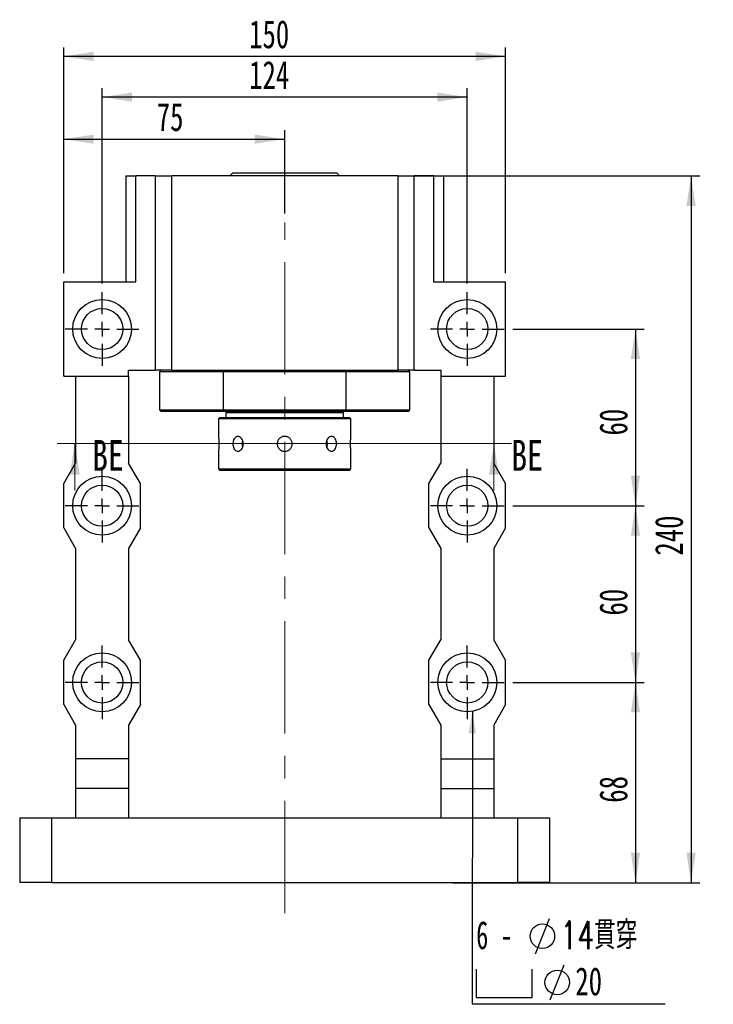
# Paper-space layout 'MBCK25-I' of a CAD drawing. Header units: millimetres. Extents: x 26 to 291, y 8 to 205.
# Tile 2 of 6: x 27 to 106, y 94 to 205. Entities that reach past the tile are written whole.
import ezdxf

# ---------------------------------------------------------------- set-up
doc = ezdxf.new("R2010")
doc.units = ezdxf.units.MM
doc.linetypes.add('CENTERX2', pattern=[20.32, 12.7, -2.54, 2.54, -2.54])
doc.layers.add('圖層0', color=7, linetype='Continuous')
doc.styles.add('SLDTEXTSTYLE0', font='TXT', dxfattribs={"width": 0.7})
doc.styles.add('SLDTEXTSTYLE2', font='TXT', dxfattribs={"width": 0.75})
doc.styles.add('SLDTEXTSTYLE3', font='TXT', dxfattribs={"width": 0.633333})
doc.styles.add('SLDTEXTSTYLE4', font='TXT', dxfattribs={"width": 0.7, "bigfont": 'bigfont'})
doc.dimstyles.new('SLDDIMSTYLE2', dxfattribs={"dimtxt": 0.18, "dimasz": 2.5, "dimexe": 0, "dimexo": 0.0625, "dimgap": 0, "dimtad": 0, "dimtih": 1, "dimtoh": 1, "dimdec": 0, "dimrnd": 1e-09, "dimzin": 0, "dimdsep": 46, "dimtxsty": 'Standard', "dimsah": 1, "dimcen": 0.09, "dimadec": 0, "dimazin": 0, "dimtfac": 2.5, "dimtdec": 0, "dimtofl": 0, "dimtmove": 0, "dimatfit": 3, "dimfxl": 1, "dimfrac": 2, "dimtolj": 1, "dimtzin": 0, "dimarcsym": 0})
doc.dimstyles.new('SLDDIMSTYLE3', dxfattribs={"dimtxt": 3.389974, "dimasz": 2.5, "dimexe": 0, "dimexo": 0.0625, "dimgap": 0.847493, "dimtad": 1, "dimlfac": 3, "dimrnd": 1e-09, "dimzin": 12, "dimdsep": 46, "dimtxsty": 'SLDTEXTSTYLE0', "dimsah": 1, "dimcen": 0.09, "dimadec": 0, "dimazin": 3, "dimtfac": 1, "dimtofl": 0, "dimtmove": 0, "dimatfit": 3, "dimfxl": 1, "dimfrac": 2, "dimtolj": 1, "dimtzin": 12, "dimarcsym": 0})

# ---------------------------------------------------------------- blocks, each defined once
blk = doc.blocks.new('_D_61')
at = {"layer": '圖層0', "color": 7}
for p, q in [((32.37, 176.52), (32.37, 192.68)), ((57.37, 183.26), (57.37, 192.68)), ((32.37, 191.68), (57.37, 191.68))]:
    blk.add_line(p, q, dxfattribs=at)
for points in [[(32.37, 191.68), (35.76, 191.16), (35.76, 192.2)], [(57.37, 191.68), (53.98, 192.2), (53.98, 191.16)]]:
    blk.add_solid(points, dxfattribs=at)
at = {"layer": '圖層0', "color": 7, "insert": (42.89, 195.78), "char_height": 3.175, "attachment_point": 1, "style": 'SLDTEXTSTYLE0'}
blk.add_mtext('75', dxfattribs=at)
blk = doc.blocks.new('_D_62')
at = {"layer": '圖層0', "color": 7}
for p, q in [((36.71, 175.36), (36.71, 197.44)), ((78.04, 175.36), (78.04, 197.44)), ((78.04, 196.44), (36.71, 196.44))]:
    blk.add_line(p, q, dxfattribs=at)
for points in [[(36.71, 196.44), (40.1, 195.92), (40.1, 196.96)], [(78.04, 196.44), (74.65, 196.96), (74.65, 195.92)]]:
    blk.add_solid(points, dxfattribs=at)
at = {"layer": '圖層0', "color": 7, "insert": (53.35, 200.53), "char_height": 3.175, "attachment_point": 1, "style": 'SLDTEXTSTYLE0'}
blk.add_mtext('124', dxfattribs=at)
blk = doc.blocks.new('_D_63')
at = {"layer": '圖層0', "color": 7}
for p, q in [((32.37, 176.52), (32.37, 202.05)), ((82.37, 176.52), (82.37, 202.05)), ((82.37, 201.05), (32.37, 201.05))]:
    blk.add_line(p, q, dxfattribs=at)
for points in [[(32.37, 201.05), (35.76, 200.53), (35.76, 201.58)], [(82.37, 201.05), (78.98, 201.58), (78.98, 200.53)]]:
    blk.add_solid(points, dxfattribs=at)
at = {"layer": '圖層0', "color": 7, "insert": (53.35, 205.15), "char_height": 3.175, "attachment_point": 1, "style": 'SLDTEXTSTYLE0'}
blk.add_mtext('150', dxfattribs=at)
blk = doc.blocks.new('_D_64')
at = {"layer": '圖層0', "color": 7}
for p, q in [((83.21, 170.19), (98.08, 170.19)), ((97.08, 170.19), (97.08, 150.19)), ((83.21, 150.19), (98.08, 150.19))]:
    blk.add_line(p, q, dxfattribs=at)
for points in [[(97.08, 170.19), (96.56, 166.8), (97.6, 166.8)], [(97.08, 150.19), (97.6, 153.58), (96.56, 153.58)]]:
    blk.add_solid(points, dxfattribs=at)
at = {"layer": '圖層0', "color": 7, "insert": (92.99, 158.14), "char_height": 3.175, "attachment_point": 1, "rotation": 90, "style": 'SLDTEXTSTYLE0'}
blk.add_mtext('60', dxfattribs=at)
blk = doc.blocks.new('_D_65')
at = {"layer": '圖層0', "color": 7}
for p, q in [((83.21, 150.19), (98.08, 150.19)), ((97.08, 150.19), (97.08, 130.19)), ((83.21, 130.19), (98.08, 130.19))]:
    blk.add_line(p, q, dxfattribs=at)
for points in [[(97.08, 150.19), (96.56, 146.8), (97.6, 146.8)], [(97.08, 130.19), (97.6, 133.58), (96.56, 133.58)]]:
    blk.add_solid(points, dxfattribs=at)
at = {"layer": '圖層0', "color": 7, "insert": (92.99, 137.76), "char_height": 3.175, "attachment_point": 1, "rotation": 90, "style": 'SLDTEXTSTYLE0'}
blk.add_mtext('60', dxfattribs=at)
blk = doc.blocks.new('_D_66')
at = {"layer": '圖層0', "color": 7}
for p, q in [((83.21, 130.19), (98.08, 130.19)), ((97.08, 130.19), (97.08, 107.52)), ((88.37, 107.52), (98.08, 107.52))]:
    blk.add_line(p, q, dxfattribs=at)
for points in [[(97.08, 130.19), (96.56, 126.8), (97.6, 126.8)], [(97.08, 107.52), (97.6, 110.91), (96.56, 110.91)]]:
    blk.add_solid(points, dxfattribs=at)
at = {"layer": '圖層0', "color": 7, "insert": (92.99, 116.57), "char_height": 3.175, "attachment_point": 1, "rotation": 90, "style": 'SLDTEXTSTYLE0'}
blk.add_mtext('68', dxfattribs=at)
blk = doc.blocks.new('_D_67')
at = {"layer": '圖層0', "color": 7}
for p, q in [((71.16, 187.52), (104.37, 187.52)), ((103.37, 187.52), (103.37, 107.52)), ((76.4, 107.52), (104.37, 107.52))]:
    blk.add_line(p, q, dxfattribs=at)
for points in [[(103.37, 187.52), (102.85, 184.13), (103.9, 184.13)], [(103.37, 107.52), (103.9, 110.91), (102.85, 110.91)]]:
    blk.add_solid(points, dxfattribs=at)
at = {"layer": '圖層0', "color": 7, "insert": (99.28, 144.54), "char_height": 3.175, "attachment_point": 1, "rotation": 90, "style": 'SLDTEXTSTYLE0'}
blk.add_mtext('240', dxfattribs=at)
blk = doc.blocks.new('SW_SYMBOL_HOLE_DIAM')
at = {"layer": '圖層0', "color": 0}
blk.add_line((300, 0), (700, 1000), dxfattribs=at)
blk.add_circle((500, 500), 350, dxfattribs=at)
blk = doc.blocks.new('SW_SYMBOL_HOLE_SPOT')
at = {"layer": '圖層0', "color": 0}
for p, q in [((0, 875), (0, 75)), ((1600, 75), (1600, 875)), ((0, 75), (1600, 75))]:
    blk.add_line(p, q, dxfattribs=at)
blk = doc.blocks.new('SW_NOTE_14')
at = {"layer": '圖層0', "color": 0}
blk.add_line((21.85, 0), (0, 0), dxfattribs=at)
at = {"layer": '圖層0', "color": 0, "xscale": 0.003964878, "yscale": 0.003964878, "zscale": 0.003964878}
for name, p in [('SW_SYMBOL_HOLE_DIAM', (5.97, 5.73)), ('SW_SYMBOL_HOLE_SPOT', (0.46, 0.49)), ('SW_SYMBOL_HOLE_DIAM', (7.65, 0.49))]:
    blk.add_blockref(name, p, dxfattribs=at)
at = {"layer": '圖層0', "color": 0, "char_height": 3.175, "attachment_point": 1}
for s, insert, style in [('6 -', (0.46, 9.42), 'SLDTEXTSTYLE3'), ('14\\M+18AD1\\M+190FA', (9.99, 9.42), 'SLDTEXTSTYLE4'), ('20', (11.68, 4.19), 'SLDTEXTSTYLE0')]:
    blk.add_mtext(s, dxfattribs=dict(at, insert=insert, style=style))
blk = doc.blocks.new('SW_CENTERMARKSYMBOL_25')
at = {"layer": '圖層0', "color": 0}
for p, q in [((0, 1.67), (0, 4.17)), ((-1.67, 0), (-4.17, 0)), ((0, 0), (-0.83, 0)), ((0, 0), (0, 0.83)), ((0, 0), (0, -0.83)), ((0, 0), (0.83, 0)), ((1.67, 0), (4.17, 0)), ((0, -1.67), (0, -4.17))]:
    blk.add_line(p, q, dxfattribs=at)
blk = doc.blocks.new('SW_CENTERMARKSYMBOL_26')
at = {"layer": '圖層0', "color": 0}
for p, q in [((0, 1.67), (0, 4.17)), ((-1.67, 0), (-4.17, 0)), ((0, 0), (-0.83, 0)), ((0, 0), (0, 0.83)), ((0, 0), (0, -0.83)), ((0, 0), (0.83, 0)), ((1.67, 0), (4.17, 0)), ((0, -1.67), (0, -4.17))]:
    blk.add_line(p, q, dxfattribs=at)
blk = doc.blocks.new('SW_CENTERMARKSYMBOL_27')
at = {"layer": '圖層0', "color": 0}
for p, q in [((0, 1.67), (0, 4.17)), ((-1.67, 0), (-4.17, 0)), ((0, 0), (-0.83, 0)), ((0, 0), (0, 0.83)), ((0, 0), (0, -0.83)), ((0, 0), (0.83, 0)), ((1.67, 0), (4.17, 0)), ((0, -1.67), (0, -4.17))]:
    blk.add_line(p, q, dxfattribs=at)
blk = doc.blocks.new('SW_CENTERMARKSYMBOL_28')
at = {"layer": '圖層0', "color": 0}
for p, q in [((0, 1.67), (0, 4.17)), ((-1.67, 0), (-4.17, 0)), ((0, 0), (-0.83, 0)), ((0, 0), (0, 0.83)), ((0, 0), (0, -0.83)), ((0, 0), (0.83, 0)), ((1.67, 0), (4.17, 0)), ((0, -1.67), (0, -4.17))]:
    blk.add_line(p, q, dxfattribs=at)
blk = doc.blocks.new('SW_CENTERMARKSYMBOL_29')
at = {"layer": '圖層0', "color": 0}
for p, q in [((0, 1.67), (0, 4.17)), ((-1.67, 0), (-4.17, 0)), ((0, 0), (-0.83, 0)), ((0, 0), (0, 0.83)), ((0, 0), (0, -0.83)), ((0, 0), (0.83, 0)), ((1.67, 0), (4.17, 0)), ((0, -1.67), (0, -4.17))]:
    blk.add_line(p, q, dxfattribs=at)
blk = doc.blocks.new('SW_CENTERMARKSYMBOL_30')
at = {"layer": '圖層0', "color": 0}
for p, q in [((0, 1.67), (0, 4.17)), ((-1.67, 0), (-4.17, 0)), ((0, 0), (-0.83, 0)), ((0, 0), (0, 0.83)), ((0, 0), (0, -0.83)), ((0, 0), (0.83, 0)), ((1.67, 0), (4.17, 0)), ((0, -1.67), (0, -4.17))]:
    blk.add_line(p, q, dxfattribs=at)

psp = doc.layouts.new('MBCK25-I')

# ---------------------------------------------------------------- linework, layer by layer
at = {"color": 7, "linetype": 'Continuous', "lineweight": 25}
for p, q in [((39.3743, 187.524), (39.3743, 175.524)), ((39.3743, 187.524), (40.5253, 187.524)), ((40.5253, 175.524), (40.5253, 187.524)), ((42.7076, 187.524), (40.5253, 187.524)), ((42.7076, 187.524), (42.7076, 165.524)), ((42.7076, 187.524), (44.5854, 187.524)), ((70.1631, 187.524), (44.5854, 187.524)), ((44.5854, 165.524), (44.5854, 187.524)), ((51.4909, 187.8573), (51.1576, 187.524)), ((51.4909, 187.8573), (63.2576, 187.8573)), ((63.5909, 187.524), (63.2576, 187.8573)), ((70.1631, 187.524), (70.1631, 165.524)), ((70.1631, 187.524), (72.0409, 187.524)), ((72.0409, 165.524), (72.0409, 187.524)), ((74.2233, 187.524), (72.0409, 187.524)), ((74.2233, 187.524), (74.2233, 175.524)), ((74.2233, 187.524), (75.3743, 187.524)), ((75.3743, 175.524), (75.3743, 187.524)), ((32.3743, 164.8573), (32.3743, 175.524)), ((32.3743, 175.524), (40.5253, 175.524)), ((74.2233, 175.524), (82.3743, 175.524)), ((82.3743, 164.8573), (82.3743, 175.524)), ((39.7076, 164.8573), (39.7076, 165.524)), ((39.7076, 165.524), (42.7076, 165.524)), ((44.5854, 165.524), (42.7076, 165.524)), ((43.3743, 165.524), (43.2076, 165.3573)), ((43.2076, 165.3573), (43.2076, 161.024)), ((50.4041, 165.3573), (43.2076, 165.3573)), ((44.5854, 165.524), (70.1631, 165.524)), ((50.4481, 165.524), (50.4041, 165.3573)), ((64.3444, 165.3573), (50.4041, 165.3573)), ((50.4041, 165.3573), (50.4041, 161.024)), ((64.3444, 165.3573), (64.3005, 165.524)), ((64.3444, 161.024), (64.3444, 165.3573)), ((71.5409, 165.3573), (64.3444, 165.3573)), ((72.0409, 165.524), (70.1631, 165.524)), ((71.5409, 165.3573), (71.3743, 165.524)), ((71.5409, 161.024), (71.5409, 165.3573)), ((72.0409, 165.524), (75.0409, 165.524)), ((75.0409, 165.524), (75.0409, 164.8573)), ((32.3743, 164.8573), (39.7076, 164.8573)), ((33.7076, 164.8573), (33.7076, 155.024)), ((39.7076, 164.8573), (39.7076, 155.024)), ((75.0409, 164.8573), (82.3743, 164.8573)), ((75.0409, 164.8573), (75.0409, 155.024)), ((81.0409, 164.8573), (81.0409, 155.024)), ((43.2076, 161.024), (43.3743, 160.8573)), ((43.2076, 161.024), (50.4041, 161.024)), ((50.4481, 160.8573), (43.3743, 160.8573)), ((50.4041, 161.024), (64.3444, 161.024)), ((50.4041, 161.024), (50.4481, 160.8573)), ((64.3005, 160.8573), (50.4481, 160.8573)), ((50.8743, 160.8573), (50.7076, 160.6907)), ((50.7076, 160.6907), (50.7076, 160.1907)), ((57.3743, 160.6907), (50.7076, 160.6907)), ((64.0409, 160.6907), (57.3743, 160.6907)), ((64.0409, 160.6907), (63.8743, 160.8573)), ((64.0409, 160.1907), (64.0409, 160.6907)), ((64.3005, 160.8573), (64.3444, 161.024)), ((71.3743, 160.8573), (64.3005, 160.8573)), ((64.3444, 161.024), (71.5409, 161.024)), ((71.3743, 160.8573), (71.5409, 161.024)), ((50.0409, 160.1907), (49.8743, 160.024)), ((49.8743, 160.024), (49.8743, 158.0407)), ((57.3743, 160.024), (49.8743, 160.024)), ((50.0409, 160.1907), (57.3743, 160.1907)), ((57.3743, 160.1907), (64.7076, 160.1907)), ((64.8743, 160.024), (57.3743, 160.024)), ((64.8743, 160.024), (64.7076, 160.1907)), ((64.8743, 158.0389), (64.8743, 160.024)), ((49.8743, 156.3513), (49.8743, 154.3573)), ((64.8743, 154.3573), (64.8743, 156.3407)), ((32.3743, 152.6907), (33.7076, 155.024)), ((41.0409, 152.6907), (39.7076, 155.024)), ((73.7076, 152.6907), (75.0409, 155.024)), ((82.3743, 152.6907), (81.0409, 155.024)), ((49.8743, 154.3573), (50.0409, 154.1907)), ((49.8743, 154.3573), (64.8743, 154.3573)), ((64.7076, 154.1907), (50.0409, 154.1907)), ((64.7076, 154.1907), (64.8743, 154.3573)), ((32.3743, 147.6907), (32.3743, 152.6907)), ((41.0409, 147.6907), (41.0409, 152.6907)), ((73.7076, 147.6907), (73.7076, 152.6907)), ((82.3743, 147.6907), (82.3743, 152.6907)), ((32.3743, 147.6907), (33.7076, 145.3573)), ((41.0409, 147.6907), (39.7076, 145.3573)), ((73.7076, 147.6907), (75.0409, 145.3573)), ((82.3743, 147.6907), (81.0409, 145.3573)), ((33.7076, 145.3573), (33.7076, 135.024)), ((39.7076, 145.3573), (39.7076, 135.024)), ((75.0409, 145.3573), (75.0409, 135.024)), ((81.0409, 145.3573), (81.0409, 135.024)), ((32.3743, 132.6907), (33.7076, 135.024)), ((41.0409, 132.6907), (39.7076, 135.024)), ((73.7076, 132.6907), (75.0409, 135.024)), ((82.3743, 132.6907), (81.0409, 135.024)), ((32.3743, 127.6907), (32.3743, 132.6907)), ((41.0409, 127.6907), (41.0409, 132.6907)), ((73.7076, 127.6907), (73.7076, 132.6907)), ((82.3743, 127.6907), (82.3743, 132.6907)), ((32.3743, 127.6907), (33.7076, 125.3573)), ((41.0409, 127.6907), (39.7076, 125.3573)), ((73.7076, 127.6907), (75.0409, 125.3573)), ((82.3743, 127.6907), (81.0409, 125.3573)), ((33.7076, 125.3573), (33.7076, 121.524)), ((39.7076, 125.3573), (39.7076, 121.524)), ((75.0409, 125.3573), (75.0409, 121.524)), ((81.0409, 125.3573), (81.0409, 121.524)), ((39.7076, 121.524), (33.7076, 121.524)), ((33.7076, 121.524), (33.7076, 118.1907)), ((39.7076, 121.524), (39.7076, 118.1907)), ((75.0409, 121.524), (81.0409, 121.524)), ((75.0409, 121.524), (75.0409, 118.1907)), ((81.0409, 121.524), (81.0409, 118.1907)), ((39.7076, 118.1907), (33.7076, 118.1907)), ((33.7076, 118.1907), (33.7076, 114.8573)), ((39.7076, 118.1907), (39.7076, 114.8573)), ((75.0409, 118.1907), (81.0409, 118.1907)), ((75.0409, 118.1907), (75.0409, 114.8573)), ((81.0409, 118.1907), (81.0409, 114.8573)), ((27.3743, 114.8573), (31.0088, 114.8573)), ((27.3743, 114.8573), (27.3743, 107.524)), ((31.0088, 107.524), (31.0088, 114.8573)), ((31.0088, 114.8573), (83.7397, 114.8573)), ((83.7397, 114.8573), (83.7397, 107.524)), ((83.7397, 114.8573), (87.3743, 114.8573)), ((87.3743, 107.524), (87.3743, 114.8573)), ((31.0088, 107.524), (27.3743, 107.524)), ((31.0088, 107.524), (83.7397, 107.524)), ((87.3743, 107.524), (83.7397, 107.524))]:
    psp.add_line(p, q, dxfattribs=at)
at = {"color": 7, "linetype": 'Continuous', "lineweight": 18}
for p, q in [((83.0568, 157.2132), (31.6078, 157.2132)), ((33.6078, 151.8932), (33.6078, 157.2132)), ((81.0568, 151.8932), (81.0568, 157.2132))]:
    psp.add_line(p, q, dxfattribs=at)
at = {"color": 7, "linetype": 'Continuous', "lineweight": 25, "flags": 128}
for points in [[(62.1393, 156.8052), (62.1773, 156.9331), (62.2062, 157.1907)], [(62.2062, 157.1907), (62.1773, 157.4482), (62.1401, 157.574)]]:
    psp.add_lwpolyline(points, dxfattribs=at)
at = {"color": 7, "linetype": 'Continuous', "lineweight": 25}
for centre, radius in [((36.7076, 170.1907), 3.3333), ((78.0409, 170.1907), 3.3333), ((36.7076, 170.1907), 2.3333), ((78.0409, 170.1907), 2.3333), ((36.7076, 150.1907), 3.3333), ((78.0409, 150.1907), 3.3333), ((36.7076, 150.1907), 2.3333), ((78.0409, 150.1907), 2.3333), ((36.7076, 130.1907), 3.3333), ((78.0409, 130.1907), 3.3333), ((36.7076, 130.1907), 2.3333), ((78.0409, 130.1907), 2.3333)]:
    psp.add_circle(centre, radius, dxfattribs=at)
psp.add_arc((53.6785, 157.1907), 1.1366, 160.49048, 199.771959, dxfattribs=at)
for points, knots in [([(49.8743, 158.0407), (49.8753, 158.0313), (49.8775, 158.0126), (49.8927, 157.8672), (49.9096, 157.6524), (49.9219, 157.3834), (49.9238, 157.0934), (49.9147, 156.8154), (49.8983, 156.5777), (49.8826, 156.4146), (49.8738, 156.3365), (49.8751, 156.3483), (49.8754, 156.3513)], [0, 0, 0, 0, 0.10690379, 0.21379079, 0.32110441, 0.42870802, 0.53584536, 0.6424861, 0.74937456, 0.85686896, 0.96438303, 1, 1, 1, 1]), ([(52.693, 157.1907), (52.6858, 157.0973), (52.6714, 156.9105), (52.5602, 156.6617), (52.3998, 156.4719), (52.205, 156.3626), (52.0027, 156.3469), (51.8159, 156.4256), (51.663, 156.5897), (51.5574, 156.8218), (51.5079, 157.0958), (51.518, 157.3799), (51.5865, 157.6421), (51.7087, 157.8542), (51.8751, 157.9923), (52.07, 158.0399), (52.2719, 157.9921), (52.4577, 157.8548), (52.6026, 157.643), (52.6816, 157.4086), (52.6898, 157.2528), (52.693, 157.1907)], [0, 0, 0, 0, 0.05346259, 0.10691772, 0.16058002, 0.21437972, 0.26795467, 0.32129537, 0.37475351, 0.42849928, 0.48225817, 0.53572899, 0.58906349, 0.64262249, 0.6964187, 0.75009531, 0.80348411, 0.85686331, 0.91052498, 0.96432506, 1, 1, 1, 1]), ([(57.3743, 156.3407), (57.3273, 156.3429), (57.2321, 156.3475), (57.0939, 156.3843), (56.9624, 156.4424), (56.8436, 156.5215), (56.7386, 156.6203), (56.6523, 156.7345), (56.5856, 156.8629), (56.5419, 156.9995), (56.5216, 157.1426), (56.5255, 157.2854), (56.5535, 157.4265), (56.6041, 157.5596), (56.6768, 157.6835), (56.7686, 157.7928), (56.8786, 157.8862), (57.0019, 157.9593), (57.1371, 158.0111), (57.2776, 158.0392), (57.4219, 158.0433), (57.5631, 158.0235), (57.7001, 157.98), (57.8267, 157.9149), (57.9419, 157.8287), (58.0404, 157.7251), (58.121, 157.6051), (58.1798, 157.4743), (58.2161, 157.3343), (58.2283, 157.1917), (58.2163, 157.0481), (58.1809, 156.9101), (58.1224, 156.7789), (58.0435, 156.6602), (57.9449, 156.5552), (57.8307, 156.4688), (57.7023, 156.4021), (57.5805, 156.3633), (57.4698, 156.3438), (57.4062, 156.3417), (57.3743, 156.3407)], [0, 0, 0, 0, 0.02634607, 0.05345912, 0.07980439, 0.10690761, 0.13335796, 0.16057067, 0.18708782, 0.21438091, 0.24078276, 0.26795714, 0.29424103, 0.3212832, 0.34763061, 0.37473266, 0.40122569, 0.42848595, 0.45498075, 0.48225192, 0.50860194, 0.53572038, 0.56200491, 0.58904602, 0.61544419, 0.64260057, 0.66911733, 0.69640594, 0.72285969, 0.75008958, 0.77639713, 0.80346768, 0.82977342, 0.85683297, 0.88328378, 0.9104971, 0.93701442, 0.96430714, 0.9820398, 1, 1, 1, 1]), ([(63.234, 157.1907), (63.2282, 157.0973), (63.2168, 156.9105), (63.1263, 156.6617), (62.9889, 156.4719), (62.8107, 156.3626), (62.6109, 156.3469), (62.4118, 156.4256), (62.2369, 156.5897), (62.1091, 156.8218), (62.0471, 157.0958), (62.0599, 157.3799), (62.145, 157.6421), (62.2903, 157.8542), (62.4765, 157.9923), (62.6791, 158.0399), (62.8733, 157.9921), (63.0394, 157.8548), (63.1612, 157.643), (63.2249, 157.4086), (63.2314, 157.2528), (63.234, 157.1907)], [0, 0, 0, 0, 0.05346259, 0.10691772, 0.16058002, 0.21437972, 0.26795467, 0.32129537, 0.37475351, 0.42849928, 0.48225817, 0.53572899, 0.58906349, 0.64262249, 0.6964187, 0.75009531, 0.80348411, 0.85686331, 0.91052498, 0.96432506, 1, 1, 1, 1]), ([(64.8743, 156.3407), (64.8742, 156.3412), (64.8741, 156.3423), (64.873, 156.3515), (64.8714, 156.3662), (64.8691, 156.387), (64.8654, 156.4221), (64.8608, 156.4681), (64.8556, 156.5241), (64.8503, 156.5865), (64.8448, 156.6579), (64.8397, 156.7365), (64.8362, 156.7985), (64.833, 156.8633), (64.8303, 156.9312), (64.8282, 157.0007), (64.8263, 157.0947), (64.8257, 157.1905), (64.8264, 157.2856), (64.8281, 157.3796), (64.831, 157.4714), (64.8349, 157.5587), (64.8394, 157.6426), (64.8446, 157.7207), (64.85, 157.7909), (64.8554, 157.8557), (64.8607, 157.9115), (64.8652, 157.9568), (64.8692, 157.9947), (64.8721, 158.0219), (64.8737, 158.0357), (64.8744, 158.0418), (64.8741, 158.0395), (64.8741, 158.0389)], [0, 0, 0, 0, 0.02626285, 0.05270893, 0.07973255, 0.10695486, 0.13321729, 0.18662955, 0.21384042, 0.24020818, 0.29383248, 0.32115525, 0.3475884, 0.37420652, 0.40140852, 0.4288133, 0.45513214, 0.50867029, 0.53595505, 0.56215673, 0.61544527, 0.64259584, 0.66886125, 0.72227293, 0.74948307, 0.7758933, 0.82960838, 0.8569786, 0.88338935, 0.93711705, 0.9644999, 0.99076672, 1, 1, 1, 1])]:
    psp.add_open_spline(points, degree=3, knots=knots, dxfattribs=at)
at = {"color": 7, "linetype": 'Continuous', "lineweight": 18}
for points in [[(33.6078, 157.2132), (33.0478, 153.7132), (34.1678, 153.7132)], [(81.0568, 157.2132), (80.4968, 153.7132), (81.6168, 153.7132)]]:
    psp.add_solid(points, dxfattribs=at)
at = {"layer": '圖層0', "color": 7, "linetype": 'CENTERX2', "lineweight": 18}
psp.add_line((57.3743, 104.0828), (57.3743, 182.2578), dxfattribs=at)

# ---------------------------------------------------------------- block references
at = {"layer": '圖層0', "color": 7}
for name, p in [('SW_CENTERMARKSYMBOL_26', (36.7076, 170.1907)), ('SW_CENTERMARKSYMBOL_25', (78.0409, 170.1907)), ('SW_CENTERMARKSYMBOL_27', (36.7076, 150.1907)), ('SW_CENTERMARKSYMBOL_28', (78.0409, 150.1907)), ('SW_CENTERMARKSYMBOL_30', (36.7076, 130.1907)), ('SW_CENTERMARKSYMBOL_29', (78.0409, 130.1907)), ('SW_NOTE_14', (78.5921, 93.7533))]:
    psp.add_blockref(name, p, dxfattribs=at)

# ---------------------------------------------------------------- texts
at = {"color": 7, "linetype": 'Continuous', "char_height": 3.5, "attachment_point": 1, "style": 'SLDTEXTSTYLE2'}
for insert in [(35.5799, 157.6454), (83.029, 157.6454)]:
    psp.add_mtext('BE', dxfattribs=dict(at, insert=insert))

# ---------------------------------------------------------------- dimensions: what is measured, and where the dimension line sits
at = {"layer": '圖層0', "color": 7}
for base, p1, p2, picture, middle in [((32.3743, 201.0536), (82.3743, 175.524), (32.3743, 175.524), '_D_63', (56.3334, 201.0536)), ((36.7076, 196.4382), (78.0409, 174.3573), (36.7076, 174.3573), '_D_62', (56.3334, 196.4382)), ((57.3743, 191.683), (32.3743, 175.524), (57.3743, 182.2578), '_D_61', (44.8743, 191.683))]:
    dim = psp.add_linear_dim(base=base, p1=p1, p2=p2, dimstyle='SLDDIMSTYLE3', dxfattribs=at)
    dim.commit()
    dim.dimension.update_dxf_attribs({"geometry": picture, "text_midpoint": middle, "dimtype": 160})
for base, p1, p2, picture, middle in [((103.3743, 107.524), (70.1631, 187.524), (75.403, 107.524), '_D_67', (103.3743, 147.524)), ((97.0783, 150.1907), (82.2076, 170.1907), (82.2076, 150.1907), '_D_64', (97.0783, 160.1289)), ((97.0783, 130.1907), (82.2076, 150.1907), (82.2076, 130.1907), '_D_65', (97.0783, 139.7519)), ((97.0783, 107.524), (82.2076, 130.1907), (87.3743, 107.524), '_D_66', (97.0783, 118.5583))]:
    dim = psp.add_linear_dim(base=base, p1=p1, p2=p2, angle=90, dimstyle='SLDDIMSTYLE3', dxfattribs=at)
    dim.commit()
    dim.dimension.update_dxf_attribs({"geometry": picture, "text_midpoint": middle, "dimtype": 160})

# ---------------------------------------------------------------- leaders
psp.add_leader([(78.6135, 126.9069), (78.5921, 93.7533)], dimstyle='SLDDIMSTYLE2', dxfattribs=at)

doc.saveas('drawing.dxf')
